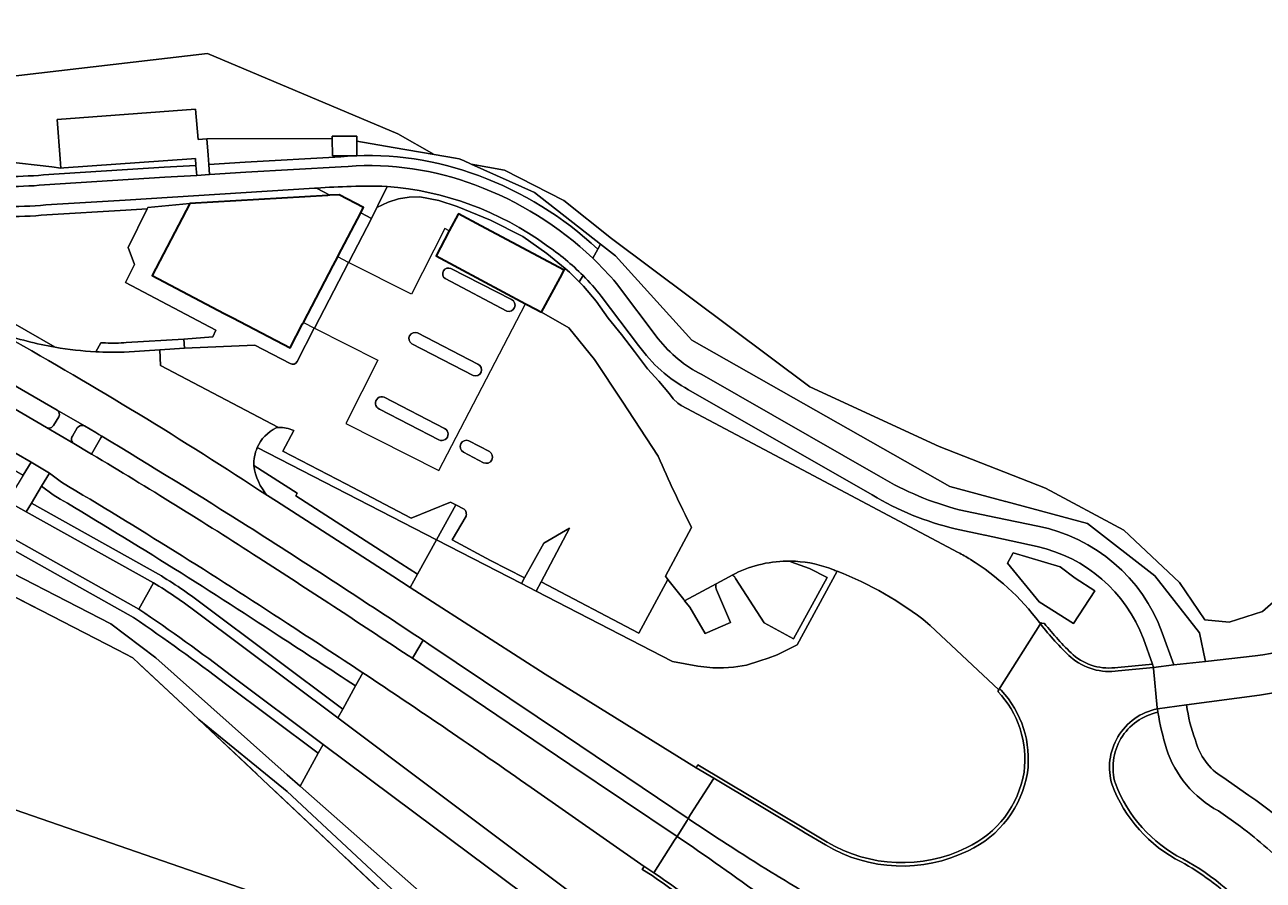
# Model space of a CAD drawing. Header units: metres. Extents: x 200176 to 205485, y 394066 to 399855.
# Tile 172 of 230: x 204280 to 204404, y 396484 to 396569. Entities that reach past the tile are written whole.
import ezdxf
from ezdxf.enums import TextEntityAlignment as Align

# ---------------------------------------------------------------- set-up
doc = ezdxf.new("R2010")
doc.units = ezdxf.units.M
doc.linetypes.add('IE-TERREINAFSCHEIDING', pattern=[10, 8, -2])
for name, color, linetype, lineweight in [('B-WE-GR-BOS_GEMENGD-GV', 40, 'Continuous', 13), ('B-WE-GR-BOS_LOOF-GV', 40, 'Continuous', 13), ('B-WE-GR-GROENVOORZIENING-GV', 80, 'Continuous', 18), ('B-WE-IE-TERREINAFSCHEIDING-G', 210, 'IE-TERREINAFSCHEIDING', 18), ('B-WE-OG-BEBOUWING-GV', 7, 'Continuous', 35), ('B-WE-OG-BEBOUWING-T18', 10, 'Continuous', 18), ('B-WE-OG-BEBOUWING_LUIFEL-GV', 7, 'Continuous', 18), ('B-WE-OG-TERREIN_CULTUURSCHEIDING-GV', 7, 'Continuous', 18), ('B-WE-OG-WEG-GV', 7, 'Continuous', 18), ('B-WE-VH-ONVERHARD-GV', 252, 'Continuous', 18), ('B-WE-VH-VERHARDING_ASFALT-GV', 252, 'Continuous', 18), ('B-WE-VH-VERHARDING_BETON-GV', 252, 'Continuous', 18), ('B-WE-VH-VERHARDING_BETONSTRAATSTEEN-GV', 252, 'Continuous', 18), ('B-WE-VH-VERHARDING_HALFVERHARDING_GRIND-GV', 252, 'Continuous', 18), ('B-WE-VH-VERHARDING_TEGEL-GV', 252, 'Continuous', 18)]:
    doc.layers.add(name, color=color, linetype=linetype, lineweight=lineweight)
doc.styles.add('NLCS-ISO-M20-T18', font='NLCS-ISO.ttf', dxfattribs={"height": 0.036})

msp = doc.modelspace()

# ---------------------------------------------------------------- linework, layer by layer
at = {"layer": 'B-WE-GR-BOS_GEMENGD-GV', "flags": 128}
for points in [[(204218.693, 396543.339), (204289.599, 396506.838), (204291.137, 396506.046), (204291.774, 396505.453), (204297.081, 396500.513), (204297.718, 396499.92), (204306.536, 396492.732), (204318.892, 396481.187), (204329.71, 396471.312), (204340.772, 396460.413), (204340.287, 396459.689), (204340.129, 396459.323), (204334.754, 396446.912), (204332.929, 396442.755), (204325.572, 396426.379), (204299.999, 396379.568)], [(204318.922, 396391.401), (204325.971, 396407.169), (204326.371, 396408.144), (204332.774, 396423.76), (204335.501, 396429.985), (204338.773, 396437.133), (204341.463, 396442.665), (204342.829, 396447.088), (204343.005, 396449.71), (204343.541, 396457.308), (204343.175, 396461.532), (204341.905, 396462.266), (204330.664, 396473.57), (204320.268, 396482.285), (204307.821, 396493.27), (204306.549, 396494.393), (204293.421, 396506.07), (204288.936, 396509.429), (204246.312, 396531.388)]]:
    msp.add_lwpolyline(points, dxfattribs=at)
at = {"layer": 'B-WE-GR-BOS_LOOF-GV', "flags": 128}
for points in [[(204163.902, 396540.871), (204245.831, 396513.24), (204242.368, 396503.683), (204315.62, 396478.367), (204319.114, 396479.773), (204297.718, 396499.92), (204297.081, 396500.513), (204291.774, 396505.453), (204291.137, 396506.046), (204289.599, 396506.838), (204218.693, 396543.339), (204217.155, 396544.131), (204139.286, 396584.096)], [(204243.979, 396571.387), (204261.31, 396562.598), (204266.277, 396562.232), (204274.297, 396563.511), (204298.588, 396566.332), (204317.569, 396558.314), (204321.203, 396556.259), (204323.324, 396555.899), (204323.685, 396555.837), (204324.114, 396555.646), (204324.88, 396555.304), (204328.232, 396554.694), (204334.152, 396551.652), (204338.899, 396547.866), (204358.686, 396533.086), (204371.592, 396527.118), (204382.214, 396522.976), (204390.024, 396518.783), (204395.568, 396513.556), (204398.103, 396509.85), (204400.535, 396509.61), (204403.857, 396510.688), (204405.762, 396512.345)]]:
    msp.add_lwpolyline(points, dxfattribs=at)
at = {"layer": 'B-WE-GR-GROENVOORZIENING-GV'}
for points in [[(204325.624, 396554.152, 0.1077243), (204312.552, 396556.072)], [(204312.608, 396555.074, -0.1077252), (204325.271, 396553.216)], [(204337.527, 396546.811, 0.101107), (204325.624, 396554.152)], [(204332.381, 396547.216, 0.1388566), (204316.523, 396553.064)], [(204325.271, 396553.216, -0.1029824), (204337.026, 396545.909)], [(204336.064, 396544.175, 0.0490849), (204332.381, 396547.216)], [(204303.223, 396525.227, 0.1575154), (204304.582, 396522.237)], [(204306.556, 396509.479, 0.0115216), (204284.008, 396523.569)], [(204283.176, 396522.318, -0.011558), (204305.732, 396508.226)], [(204298.057, 396511.441, 0.0284812), (204293.7, 396514.387)], [(204293.188, 396513.528, -0.0285709), (204297.45, 396510.646)], [(204314.086, 396504.561, 0.0030284), (204306.556, 396509.479)], [(204305.732, 396508.226, -0.0029835), (204313.356, 396503.246)]]:
    msp.add_lwpolyline(points, format="xyb", dxfattribs=at)
at = {"layer": 'B-WE-GR-GROENVOORZIENING-GV', "flags": 128}
for points in [[(204312.552, 396556.072), (204311.874, 396556.034), (204302.347, 396555.494), (204298.719, 396555.255), (204298.792, 396554.258), (204302.404, 396554.496), (204311.93, 396555.036), (204312.608, 396555.074)], [(204316.523, 396553.064), (204315.584, 396551.173), (204315.476, 396550.955), (204316.629, 396551.501), (204317.655, 396551.822), (204318.715, 396551.999), (204319.784, 396552.027), (204321.66, 396551.666), (204323.49, 396551.08), (204326.836, 396549.709), (204330.06, 396548.083), (204332.454, 396546.383), (204334.259, 396544.883), (204334.715, 396544.503), (204335.673, 396543.554), (204336.064, 396544.175)], [(204337.026, 396545.909), (204337.527, 396546.811)], [(204318.811, 396513.078), (204319.54, 396514.392), (204317.892, 396515.454), (204307.4, 396522.222), (204307.535, 396522.494), (204303.223, 396525.227)], [(204284.008, 396523.569), (204282.812, 396524.457), (204282.035, 396523.166), (204283.176, 396522.318)], [(204304.582, 396522.237), (204305.46, 396521.688), (204317.079, 396514.193), (204318.811, 396513.078)], [(204293.7, 396514.387), (204281.014, 396521.47), (204280.498, 396520.613)], [(204280.498, 396520.613), (204293.188, 396513.528)], [(204297.45, 396510.646), (204311.592, 396500.067), (204312.082, 396500.949), (204298.057, 396511.441)], [(204313.356, 396503.246), (204314.086, 396504.561)]]:
    msp.add_lwpolyline(points, dxfattribs=at)
at = {"layer": 'B-WE-IE-TERREINAFSCHEIDING-G', "flags": 128}
for points in [[(204297.718, 396499.92), (204297.081, 396500.513), (204291.774, 396505.453), (204291.137, 396506.046), (204289.599, 396506.838), (204218.693, 396543.339), (204217.155, 396544.131)], [(204297.718, 396499.92), (204329.392, 396470.096)]]:
    msp.add_lwpolyline(points, dxfattribs=at)
at = {"layer": 'B-WE-OG-BEBOUWING-GV', "flags": 128}
for points in [[(204310.598, 396552.176), (204296.817, 396551.374), (204293.054, 396544.176), (204300.257, 396540.411), (204301.125, 396539.957), (204306.833, 396536.974), (204308.078, 396539.356), (204308.157, 396539.507), (204311.129, 396545.194), (204311.575, 396546.046), (204311.635, 396546.162), (204313.87, 396550.438), (204313.916, 396550.526), (204314.152, 396550.977), (204311.73, 396552.242), (204310.79, 396552.188)], [(204334.162, 396544.714), (204325.864, 396549.139), (204323.624, 396550.334), (204323.604, 396550.295), (204322.713, 396548.626), (204322.681, 396548.566), (204321.387, 396546.139), (204330.324, 396541.372), (204330.526, 396541.265), (204331.924, 396540.519), (204333.765, 396543.969)]]:
    msp.add_lwpolyline(points, close=True, dxfattribs=at)
at = {"layer": 'B-WE-OG-BEBOUWING_LUIFEL-GV', "flags": 128}
msp.add_lwpolyline([(204308.157, 396539.507), (204309.259, 396538.948), (204315.589, 396535.734), (204312.394, 396529.44), (204321.685, 396524.723), (204330.324, 396541.372), (204321.387, 396546.139), (204322.681, 396548.566), (204322.713, 396548.626), (204322.253, 396548.86), (204318.929, 396542.313), (204312.662, 396545.494), (204311.575, 396546.046), (204311.129, 396545.194)], close=True, dxfattribs=at)
at = {"layer": 'B-WE-OG-TERREIN_CULTUURSCHEIDING-GV', "flags": 128}
for points in [[(204283.944, 396554.904), (204283.039, 396555.03), (204278.352, 396555.565), (204268.964, 396556.639), (204265.962, 396556.982), (204263.548, 396558.257), (204252.979, 396563.843), (204233.023, 396574.037), (204210.114, 396586.058), (204205.96, 396587.719), (204200.479, 396589.911), (204196.457, 396592.363), (204188.776, 396596.929), (204177.899, 396603.394), (204157.292, 396613.882), (204149.573, 396616.28), (204142.48, 396619.138), (204137.259, 396621.242), (204136.275, 396621.826), (204133.286, 396623.742), (204133.166, 396623.819), (204133.092, 396623.867), (204132.951, 396623.648)], [(204278.352, 396555.565), (204283.039, 396555.03), (204283.944, 396554.904), (204283.879, 396555.815), (204283.598, 396559.748), (204297.398, 396560.765), (204297.641, 396557.766), (204298.533, 396557.827), (204311.04, 396557.861), (204311.039, 396558.084), (204313.47, 396558.091), (204313.472, 396557.574), (204317.128, 396556.952), (204321.203, 396556.259), (204317.569, 396558.314), (204298.588, 396566.332), (204274.297, 396563.511)], [(204324.88, 396555.304), (204324.114, 396555.646), (204323.685, 396555.837), (204323.324, 396555.899), (204321.203, 396556.259), (204317.128, 396556.952), (204313.472, 396557.574), (204313.476, 396556.127), (204311.045, 396556.12), (204311.04, 396557.861), (204298.533, 396557.827), (204298.651, 396556.196), (204298.719, 396555.255), (204302.347, 396555.494), (204311.874, 396556.034), (204312.552, 396556.072)], [(204282.224, 396554.217), (204294.254, 396554.992), (204297.436, 396555.171), (204297.382, 396555.846), (204296.984, 396555.818), (204284.236, 396554.924), (204283.944, 396554.904)], [(204337.527, 396546.811), (204337.803, 396547.308), (204331.2, 396552.478), (204324.88, 396555.304)], [(204290.484, 396537.51), (204296.232, 396537.831), (204299.108, 396538.054), (204299.433, 396538.721), (204290.41, 396543.498), (204291.315, 396545.292), (204290.671, 396546.975), (204292.575, 396550.836), (204290.442, 396550.703), (204282.547, 396550.233)], [(204291.212, 396510.062), (204220.356, 396549.833), (204217.155, 396544.131), (204223.507, 396542.397), (204246.312, 396531.388), (204288.936, 396509.429), (204293.421, 396506.07), (204306.549, 396494.393), (204307.821, 396493.27), (204309.634, 396496.537), (204300.371, 396503.474)], [(204265.936, 396547.017), (204271.76, 396543.682), (204283.379, 396537.036)], [(204393.846, 396508.561), (204394.999, 396505.373), (204398.163, 396505.686), (204398.133, 396505.827), (204397.561, 396508.562), (204393.106, 396514.236), (204386.391, 396519.442), (204378.237, 396521.645), (204378.217, 396521.651), (204372.657, 396523.154), (204346.906, 396537.727), (204339.291, 396546.143), (204337.803, 396547.308), (204337.527, 396546.811), (204337.026, 396545.909)], [(204336.064, 396544.175), (204335.673, 396543.554), (204336.111, 396543.12), (204337.381, 396541.621), (204338.579, 396539.916), (204339.89, 396538.288), (204341.197, 396536.597), (204342.484, 396534.878), (204343.615, 396533.661), (204344.675, 396532.395), (204345.069, 396531.901), (204345.532, 396531.454), (204345.836, 396531.229), (204358.524, 396524.514), (204373.503, 396516.571)], [(204339.407, 396543.395), (204343.568, 396537.88)], [(204341.606, 396537.198), (204337.879, 396542.134)], [(204137.576, 396346.791), (204253.446, 396310.912), (204256.182, 396310.912), (204258.5, 396311.298), (204260.914, 396312.295), (204262.975, 396314), (204264.617, 396315.416), (204266.162, 396317.765), (204278.789, 396353.463), (204279.674, 396354.903), (204283.179, 396356.24), (204284.05, 396356.445), (204288.644, 396369.096), (204284.86, 396370.52), (204320.588, 396478.386), (204320.231, 396478.722), (204319.114, 396479.773), (204315.62, 396478.367), (204242.368, 396503.683), (204245.831, 396513.24), (204163.902, 396540.871)], [(204287.434, 396536.584), (204287.933, 396537.477), (204288.423, 396537.461)], [(204347.9, 396534.304), (204365.738, 396524.101)], [(204364.91, 396522.314), (204346.58, 396532.797)], [(204305.668, 396529.035), (204305.44, 396528.979)], [(204322.842, 396521.592), (204318.899, 396519.977), (204312.402, 396523.419), (204306.108, 396526.655), (204307.194, 396528.726)], [(204303.548, 396527.025), (204321.441, 396517.819), (204323.382, 396521.316), (204322.842, 396521.592)], [(204307.4, 396522.222), (204317.892, 396515.454), (204319.54, 396514.392), (204321.441, 396517.819), (204303.548, 396527.025)], [(204303.223, 396525.227), (204307.535, 396522.494), (204307.4, 396522.222)], [(204283.176, 396522.318), (204282.035, 396523.166), (204281.014, 396521.47), (204293.7, 396514.387)], [(204373.592, 396520.821), (204377.242, 396520.057), (204377.263, 396520.053), (204381.43, 396519.18)], [(204361.402, 396514.704), (204357.441, 396507.362), (204355.446, 396506.367), (204354.543, 396506.014), (204353.688, 396505.746), (204352.366, 396505.334), (204351.075, 396505.128), (204350.066, 396505.071), (204349.02, 396505.07), (204347.53, 396505.209), (204344.978, 396505.696), (204331.385, 396512.697), (204329.909, 396513.457), (204321.441, 396517.819), (204319.54, 396514.392), (204318.811, 396513.078), (204332.267, 396504.413), (204347.355, 396495.076), (204347.529, 396495.368), (204358.241, 396488.982), (204358.258, 396488.972), (204360.418, 396487.684)], [(204381.365, 396517.143), (204376.179, 396518.28), (204376.158, 396518.284), (204373.193, 396518.934)], [(204356.756, 396515.7), (204356.767, 396515.669), (204356.775, 396515.654), (204356.785, 396515.64), (204358.646, 396514.953), (204360.426, 396514.078), (204357.065, 396507.936), (204354.124, 396509.53), (204351.28, 396513.964), (204351.247, 396514.032), (204351.207, 396514.095), (204351.158, 396514.153), (204351.103, 396514.204), (204351.042, 396514.248), (204350.976, 396514.283), (204350.936, 396514.299), (204350.628, 396514.133), (204349.328, 396513.436), (204349.309, 396513.323), (204349.304, 396513.197), (204349.316, 396513.072), (204349.344, 396512.949), (204349.387, 396512.831), (204350.763, 396509.573), (204348.242, 396508.478), (204346.7, 396511.122), (204346.199, 396511.756), (204346.105, 396511.875), (204344.528, 396513.872), (204341.633, 396508.523), (204331.883, 396513.627), (204331.385, 396512.697), (204344.978, 396505.696)], [(204374.689, 396515.882), (204374.706, 396515.871)], [(204344.978, 396505.696), (204347.53, 396505.209), (204349.02, 396505.07), (204350.066, 396505.071), (204351.075, 396505.128), (204352.366, 396505.334), (204353.688, 396505.746), (204354.543, 396506.014), (204355.446, 396506.367), (204357.441, 396507.362), (204361.402, 396514.704)], [(204298.057, 396511.441), (204312.082, 396500.949), (204313.356, 396503.246)], [(204377.535, 396502.869), (204370.684, 396509.294), (204370.473, 396509.492)], [(204381.702, 396509.441), (204381.787, 396509.575), (204381.822, 396509.528), (204382.09, 396509.493)], [(204389.417, 396505.107), (204392.871, 396505.425), (204391.979, 396507.958)], [(204314.086, 396504.561), (204313.356, 396503.246), (204312.082, 396500.949), (204311.592, 396500.067), (204320.922, 396493.065), (204340.212, 396478.641)], [(204377.436, 396502.713), (204377.535, 396502.869)], [(204403.562, 396502.33), (204396.276, 396501.366)], [(204337.065, 396477.336), (204319.298, 396490.55), (204310.124, 396497.42), (204309.634, 396496.537), (204307.821, 396493.27), (204320.268, 396482.285), (204330.664, 396473.57), (204341.905, 396462.266), (204343.175, 396461.532), (204344.569, 396461.485), (204344.635, 396462.715), (204344.578, 396463.849), (204344.453, 396464.978), (204344.256, 396466.112)], [(204342.943, 396484.329), (204342.023, 396484.918), (204341.963, 396484.96), (204342.15, 396485.25), (204330.868, 396493.128)], [(204399.889, 396494.139), (204402.503, 396492.34)], [(204401.673, 396489.229), (204399.453, 396490.784)]]:
    msp.add_lwpolyline(points, dxfattribs=at)
at = {"layer": 'B-WE-OG-TERREIN_CULTUURSCHEIDING-GV'}
for points in [[(204312.552, 396556.072, -0.1077243), (204325.624, 396554.152)], [(204274.099, 396554.249, 0.0445527), (204282.224, 396554.217)], [(204325.624, 396554.152, -0.101107), (204337.527, 396546.811)], [(204282.547, 396550.233, -0.0460332), (204273.771, 396550.265)], [(204337.026, 396545.909, -0.0235371), (204339.407, 396543.395)], [(204337.879, 396542.134, 0.0281246), (204336.064, 396544.175)], [(204343.568, 396537.88, 0.1094999), (204347.9, 396534.304)], [(204283.379, 396537.036, 0.0296372), (204287.434, 396536.584)], [(204288.423, 396537.461, 0.0461027), (204290.484, 396537.51)], [(204346.58, 396532.797, -0.1125237), (204341.606, 396537.198)], [(204305.44, 396528.979, 0.1799307), (204303.548, 396527.025)], [(204307.194, 396528.726, 0.1119779), (204305.668, 396529.035)], [(204303.548, 396527.025, 0.118695), (204303.223, 396525.227)], [(204365.738, 396524.101, 0.0697346), (204373.592, 396520.821)], [(204305.732, 396508.226, 0.011558), (204283.176, 396522.318)], [(204373.193, 396518.934, -0.0799591), (204364.91, 396522.314)], [(204381.43, 396519.18, -0.2633875), (204393.846, 396508.561)], [(204373.503, 396516.571, -0.0143793), (204374.689, 396515.882)], [(204391.979, 396507.958, 0.2542111), (204381.365, 396517.143)], [(204357.256, 396515.682, 0.0082778), (204356.756, 396515.7)], [(204360.995, 396514.857, 0.0798006), (204357.256, 396515.682)], [(204374.706, 396515.871, -0.0934717), (204381.605, 396509.568)], [(204293.7, 396514.387, -0.0284812), (204298.057, 396511.441)], [(204361.402, 396514.704, 0.0029621), (204360.995, 396514.857)], [(204370.473, 396509.492, 0.0776584), (204361.402, 396514.704)], [(204300.371, 396503.474, 0.0137761), (204291.212, 396510.062)], [(204381.605, 396509.568, -0.0087713), (204381.702, 396509.441)], [(204382.09, 396509.493, 0.0372605), (204384.965, 396506.356)], [(204313.356, 396503.246, 0.0029835), (204305.732, 396508.226)], [(204417.929, 396508.752, -0.1437889), (204403.562, 396502.33)], [(204384.965, 396506.356, 0.2216455), (204389.417, 396505.107)], [(204330.868, 396493.128, 0.0065988), (204314.086, 396504.561)], [(204380.063, 396494.644, 0.2286649), (204377.436, 396502.713)], [(204393.428, 396500.622, 0.4417199), (204389.18, 396493.514)], [(204394.265, 396496.988, -0.0300483), (204393.428, 396500.622)], [(204396.276, 396501.366, 0.0532481), (204397.161, 396497.85)], [(204399.453, 396490.784, -0.1908365), (204394.265, 396496.988)], [(204397.161, 396497.85, 0.1905965), (204399.889, 396494.139)], [(204374.347, 396487.13, 0.2488345), (204380.063, 396494.644)], [(204389.18, 396493.514, 0.1874352), (204395.901, 396486.011)], [(204402.503, 396492.34, -0.0986424), (204411.902, 396482.883)], [(204406.8, 396484.733, 0.0360475), (204401.673, 396489.229)], [(204360.418, 396487.684, 0.2541466), (204374.347, 396487.13)], [(204395.901, 396486.011, -0.1001859), (204403.86, 396479.278)], [(204351.562, 396478.059, 0.0143203), (204342.943, 396484.329)]]:
    msp.add_lwpolyline(points, format="xyb", dxfattribs=at)
at = {"layer": 'B-WE-OG-TERREIN_CULTUURSCHEIDING-GV', "flags": 128}
for points in [[(204322.983, 396517.813), (204324.388, 396520.173), (204324.408, 396520.268), (204324.415, 396520.366), (204324.409, 396520.463), (204324.391, 396520.559), (204324.361, 396520.652), (204324.319, 396520.74), (204324.266, 396520.823), (204324.206, 396520.894), (204323.382, 396521.316), (204321.441, 396517.819), (204329.909, 396513.457), (204330.22, 396514.023), (204326.822, 396515.778)], [(204387.125, 396512.733), (204384.985, 396509.473), (204381.578, 396511.634), (204378.407, 396515.482), (204378.991, 396516.534), (204383.656, 396515.13), (204385.166, 396513.994)]]:
    msp.add_lwpolyline(points, close=True, dxfattribs=at)
at = {"layer": 'B-WE-OG-WEG-GV', "flags": 128}
msp.add_lwpolyline([(204405.762, 396512.345), (204403.857, 396510.688), (204400.535, 396509.61), (204398.103, 396509.85), (204395.568, 396513.556), (204390.024, 396518.783), (204382.214, 396522.976), (204371.592, 396527.118), (204358.686, 396533.086), (204338.899, 396547.866), (204334.152, 396551.652), (204328.232, 396554.694), (204324.88, 396555.304), (204331.2, 396552.478), (204337.803, 396547.308), (204339.291, 396546.143), (204346.906, 396537.727), (204372.657, 396523.154), (204378.217, 396521.651), (204378.237, 396521.645), (204386.391, 396519.442), (204393.106, 396514.236), (204397.561, 396508.562), (204398.133, 396505.827), (204398.163, 396505.686), (204403.115, 396506.265)], dxfattribs=at)
at = {"layer": 'B-WE-OG-WEG-GV'}
msp.add_lwpolyline([(204403.115, 396506.265, 0.258506), (204422.074, 396519.802)], format="xyb", dxfattribs=at)
at = {"layer": 'B-WE-VH-ONVERHARD-GV', "flags": 128}
for points in [[(204291.738, 396510.913), (204233.485, 396543.61), (204220.845, 396550.705), (204215.136, 396553.91), (204163.388, 396582.925), (204152.435, 396589.067), (204149.28, 396590.874), (204145.853, 396592.836)], [(204147.496, 396590.743), (204151.942, 396588.197), (204162.899, 396582.053), (204214.647, 396553.038), (204220.356, 396549.833), (204291.212, 396510.062)], [(204282.309, 396553.221), (204294.318, 396553.994), (204297.517, 396554.174), (204297.436, 396555.171), (204294.254, 396554.992), (204282.224, 396554.217)], [(204309.27, 396552.882), (204290.381, 396551.701), (204282.459, 396551.229)], [(204282.547, 396550.233), (204290.442, 396550.703), (204292.575, 396550.836), (204292.646, 396550.981), (204296.817, 396551.374), (204310.598, 396552.176), (204310.79, 396552.188), (204309.461, 396552.894), (204309.27, 396552.882)], [(204283.379, 396537.036), (204271.76, 396543.682), (204265.936, 396547.017)], [(204247.033, 396543.453), (204262.237, 396534.636), (204280.204, 396524.288), (204280.99, 396525.566), (204262.988, 396535.935), (204247.786, 396544.751)], [(204300.371, 396503.474), (204309.634, 396496.537), (204310.124, 396497.42), (204300.977, 396504.269)]]:
    msp.add_lwpolyline(points, dxfattribs=at)
at = {"layer": 'B-WE-VH-ONVERHARD-GV'}
for points in [[(204282.224, 396554.217, -0.0445527), (204274.099, 396554.249)], [(204274.017, 396553.252, 0.044501), (204282.309, 396553.221)], [(204282.459, 396551.229, -0.0459782), (204273.868, 396551.26)], [(204273.771, 396550.265, 0.0460332), (204282.547, 396550.233)], [(204277.87, 396538.459, 0.0413093), (204283.379, 396537.036)], [(204300.977, 396504.269, 0.0139032), (204291.738, 396510.913)], [(204291.212, 396510.062, -0.0137761), (204300.371, 396503.474)]]:
    msp.add_lwpolyline(points, format="xyb", dxfattribs=at)
at = {"layer": 'B-WE-VH-ONVERHARD-GV', "flags": 128}
msp.add_lwpolyline([(204306.536, 396492.732), (204297.718, 396499.92), (204319.114, 396479.773), (204320.231, 396478.722), (204320.588, 396478.386), (204329.392, 396470.096), (204340.287, 396459.689), (204340.772, 396460.413), (204329.71, 396471.312), (204318.892, 396481.187)], close=True, dxfattribs=at)
at = {"layer": 'B-WE-VH-VERHARDING_ASFALT-GV', "flags": 128}
for points in [[(204247.786, 396544.751), (204262.988, 396535.935), (204280.99, 396525.566), (204282.812, 396524.457), (204284.008, 396523.569)], [(204283.583, 396530.766), (204271.44, 396537.77), (204260.118, 396544.187)], [(204260.118, 396544.187), (204271.44, 396537.77), (204283.583, 396530.766), (204286.317, 396529.18), (204287.445, 396528.523), (204287.744, 396528.342), (204288.043, 396528.162)], [(204259.1, 396542.452), (204270.441, 396536.067), (204282.529, 396529.027)], [(204287.017, 396526.369), (204286.834, 396526.478), (204285.259, 396527.431), (204282.529, 396529.027), (204270.441, 396536.067), (204259.1, 396542.452)], [(204286.317, 396529.18), (204283.583, 396530.766)], [(204282.529, 396529.027), (204285.259, 396527.431)], [(204283.22, 396529.242), (204283.741, 396530.093)], [(204283.741, 396530.093), (204283.22, 396529.242)], [(204285.591, 396528.978), (204285.101, 396528.15)], [(204285.101, 396528.15), (204285.591, 396528.978)], [(204287.017, 396526.369), (204287.935, 396527.982), (204288.043, 396528.162), (204287.744, 396528.342), (204287.445, 396528.523), (204286.317, 396529.18)], [(204288.043, 396528.162), (204287.935, 396527.982), (204287.017, 396526.369)], [(204285.259, 396527.431), (204286.834, 396526.478), (204287.017, 396526.369)], [(204320.094, 396507.809), (204320.661, 396507.432), (204334.205, 396498.346), (204346.546, 396490.025), (204346.776, 396490.437), (204348.855, 396493.629), (204349.098, 396494.037), (204347.355, 396495.076), (204332.267, 396504.413), (204318.811, 396513.078), (204317.079, 396514.193), (204305.46, 396521.688), (204304.582, 396522.237)], [(204318.612, 396506.287), (204319.028, 396506.007), (204319.145, 396506.181), (204320.094, 396507.809)], [(204342.15, 396485.25), (204342.215, 396485.205), (204343.133, 396484.617), (204345.201, 396487.858), (204345.448, 396488.243), (204334.753, 396495.43), (204319.028, 396506.007), (204318.612, 396506.287)], [(204403.115, 396506.265), (204398.163, 396505.686), (204394.999, 396505.373), (204392.987, 396505.094), (204392.997, 396504.994), (204393.362, 396501.068), (204393.372, 396500.968), (204396.276, 396501.366), (204403.562, 396502.33)], [(204330.868, 396493.128), (204342.15, 396485.25)], [(204346.546, 396490.025), (204346.435, 396489.846), (204345.566, 396488.417), (204345.448, 396488.243)], [(204346.675, 396489.937), (204346.546, 396490.025)], [(204355.416, 396484.324), (204355.399, 396484.334)]]:
    msp.add_lwpolyline(points, dxfattribs=at)
at = {"layer": 'B-WE-VH-VERHARDING_ASFALT-GV'}
for points in [[(204304.582, 396522.237, 0.0171909), (204278.571, 396538.065)], [(204283.741, 396530.093, 0.4073551), (204283.583, 396530.766)], [(204283.583, 396530.766, -0.4073551), (204283.741, 396530.093)], [(204282.529, 396529.027, 0.4265947), (204283.22, 396529.242)], [(204283.22, 396529.242, -0.4265947), (204282.529, 396529.027)], [(204286.317, 396529.18, 0.3966472), (204285.591, 396528.978)], [(204285.591, 396528.978, -0.3966472), (204286.317, 396529.18)], [(204285.101, 396528.15, 0.4228667), (204285.259, 396527.431)], [(204285.259, 396527.431, -0.4228667), (204285.101, 396528.15)], [(204302.655, 396519.154, 0.0046561), (204288.043, 396528.162)], [(204288.043, 396528.162, -0.0046561), (204302.655, 396519.154)], [(204287.017, 396526.369, -0.0084411), (204303.706, 396516.038)], [(204303.706, 396516.038, 0.0084411), (204287.017, 396526.369)], [(204284.008, 396523.569, -0.0115216), (204306.556, 396509.479)], [(204320.094, 396507.809, 0.0046528), (204302.655, 396519.154)], [(204302.655, 396519.154, -0.0046528), (204320.094, 396507.809)], [(204422.074, 396519.802, -0.258506), (204403.115, 396506.265)], [(204303.706, 396516.038, -0.0032856), (204318.612, 396506.287)], [(204318.612, 396506.287, 0.0032856), (204303.706, 396516.038)], [(204306.556, 396509.479, -0.0030284), (204314.086, 396504.561)], [(204403.562, 396502.33, 0.1437889), (204417.929, 396508.752)], [(204314.086, 396504.561, -0.0065988), (204330.868, 396493.128)], [(204355.399, 396484.334, -0.0102455), (204346.675, 396489.937)], [(204345.448, 396488.243, -0.0085723), (204354.072, 396482.165)], [(204361.894, 396480.482, -0.0077419), (204355.416, 396484.324)]]:
    msp.add_lwpolyline(points, format="xyb", dxfattribs=at)
at = {"layer": 'B-WE-VH-VERHARDING_ASFALT-GV', "flags": 128}
msp.add_lwpolyline([(204320.094, 396507.809), (204319.145, 396506.181), (204319.028, 396506.007), (204334.753, 396495.43), (204345.448, 396488.243), (204345.566, 396488.417), (204346.435, 396489.846), (204346.546, 396490.025), (204334.205, 396498.346), (204320.661, 396507.432)], close=True, dxfattribs=at)
at = {"layer": 'B-WE-VH-VERHARDING_BETON-GV', "flags": 128}
for points in [[(204298.533, 396557.827), (204297.641, 396557.766), (204297.398, 396560.765), (204283.598, 396559.748), (204283.879, 396555.815), (204283.944, 396554.904), (204284.236, 396554.924), (204296.984, 396555.818), (204297.382, 396555.846), (204297.436, 396555.171), (204297.517, 396554.174), (204298.792, 396554.258), (204298.719, 396555.255), (204298.651, 396556.196)], [(204291.738, 396510.913), (204293.188, 396513.528), (204280.498, 396520.613), (204278.598, 396521.674), (204234.915, 396546.231), (204233.485, 396543.61)], [(204278.598, 396521.674), (204280.498, 396520.613), (204281.014, 396521.47), (204282.035, 396523.166), (204282.812, 396524.457), (204280.99, 396525.566), (204280.204, 396524.288), (204279.122, 396522.527)], [(204346.199, 396511.756), (204346.7, 396511.122), (204348.242, 396508.478), (204350.763, 396509.573), (204349.387, 396512.831), (204349.344, 396512.949), (204349.316, 396513.072), (204349.304, 396513.197), (204349.309, 396513.323), (204349.328, 396513.436)]]:
    msp.add_lwpolyline(points, close=True, dxfattribs=at)
for points in [[(204312.608, 396555.074), (204311.93, 396555.036), (204302.404, 396554.496), (204298.792, 396554.258), (204297.517, 396554.174), (204294.318, 396553.994), (204282.309, 396553.221)], [(204282.459, 396551.229), (204290.381, 396551.701), (204309.27, 396552.882), (204309.461, 396552.894)], [(204316.415, 396553.073), (204316.523, 396553.064)], [(204343.568, 396537.88), (204339.407, 396543.395)], [(204337.879, 396542.134), (204341.606, 396537.198)], [(204365.738, 396524.101), (204347.9, 396534.304)], [(204346.58, 396532.797), (204364.91, 396522.314)], [(204381.43, 396519.18), (204377.263, 396520.053), (204377.242, 396520.057), (204373.592, 396520.821)], [(204373.193, 396518.934), (204376.158, 396518.284), (204376.179, 396518.28), (204381.365, 396517.143)], [(204351.257, 396514.471), (204350.936, 396514.299), (204350.976, 396514.283), (204351.042, 396514.248), (204351.103, 396514.204), (204351.158, 396514.153), (204351.207, 396514.095), (204351.247, 396514.032), (204351.28, 396513.964), (204354.124, 396509.53), (204357.065, 396507.936), (204360.426, 396514.078), (204358.646, 396514.953), (204356.785, 396515.64), (204356.775, 396515.654), (204356.767, 396515.669), (204356.756, 396515.7)], [(204293.188, 396513.528), (204291.738, 396510.913)], [(204340.212, 396478.641), (204320.922, 396493.065), (204311.592, 396500.067), (204297.45, 396510.646)], [(204381.702, 396509.441), (204381.644, 396509.35), (204377.671, 396503.084), (204377.617, 396502.997), (204377.787, 396502.836)], [(204382.09, 396509.493), (204381.822, 396509.528), (204381.787, 396509.575), (204381.702, 396509.441)], [(204391.979, 396507.958), (204392.871, 396505.425), (204392.987, 396505.094), (204394.999, 396505.373), (204393.846, 396508.561)], [(204300.977, 396504.269), (204310.124, 396497.42), (204319.298, 396490.55), (204337.065, 396477.336)], [(204389.471, 396504.771), (204392.987, 396505.094), (204392.871, 396505.425), (204389.417, 396505.107)], [(204393.372, 396500.968), (204393.362, 396501.068), (204392.997, 396504.994), (204392.987, 396505.094), (204389.471, 396504.771)], [(204377.787, 396502.836), (204377.617, 396502.997), (204377.535, 396502.869), (204377.436, 396502.713)], [(204396.276, 396501.366), (204393.372, 396500.968), (204393.428, 396500.622)], [(204393.428, 396500.622), (204393.372, 396500.968)], [(204360.418, 396487.684), (204358.258, 396488.972), (204358.241, 396488.982), (204347.529, 396495.368), (204347.355, 396495.076), (204349.098, 396494.037), (204358.063, 396488.692), (204358.081, 396488.682), (204360.244, 396487.392)], [(204360.244, 396487.392), (204358.081, 396488.682), (204358.063, 396488.692), (204349.098, 396494.037), (204348.855, 396493.629), (204346.776, 396490.437), (204346.546, 396490.025), (204346.675, 396489.937)], [(204402.503, 396492.34), (204399.889, 396494.139)], [(204399.453, 396490.784), (204401.673, 396489.229)], [(204345.448, 396488.243), (204345.201, 396487.858), (204343.133, 396484.617)], [(204342.15, 396485.25), (204341.963, 396484.96), (204342.023, 396484.918), (204342.943, 396484.329)], [(204343.133, 396484.617), (204342.215, 396485.205), (204342.15, 396485.25)], [(204355.399, 396484.334), (204355.416, 396484.324)]]:
    msp.add_lwpolyline(points, dxfattribs=at)
at = {"layer": 'B-WE-VH-VERHARDING_BETON-GV'}
for points in [[(204325.271, 396553.216, 0.1077252), (204312.608, 396555.074)], [(204282.309, 396553.221, -0.044501), (204274.017, 396553.252)], [(204309.461, 396552.894, -0.0260257), (204316.415, 396553.073)], [(204316.523, 396553.064, -0.1388566), (204332.381, 396547.216)], [(204337.026, 396545.909, 0.1029824), (204325.271, 396553.216)], [(204273.868, 396551.26, 0.0459782), (204282.459, 396551.229)], [(204332.381, 396547.216, -0.0490849), (204336.064, 396544.175)], [(204339.407, 396543.395, 0.0235371), (204337.026, 396545.909)], [(204336.064, 396544.175, -0.0281246), (204337.879, 396542.134)], [(204347.9, 396534.304, -0.1094999), (204343.568, 396537.88)], [(204341.606, 396537.198, 0.1125237), (204346.58, 396532.797)], [(204373.592, 396520.821, -0.0697346), (204365.738, 396524.101)], [(204364.91, 396522.314, 0.0799591), (204373.193, 396518.934)], [(204393.846, 396508.561, 0.2633875), (204381.43, 396519.18)], [(204381.365, 396517.143, -0.2542111), (204391.979, 396507.958)], [(204356.756, 396515.7, 0.1185209), (204351.257, 396514.471)], [(204297.45, 396510.646, 0.0285709), (204293.188, 396513.528)], [(204291.738, 396510.913, -0.0139032), (204300.977, 396504.269)], [(204381.702, 396509.441, 0.0396105), (204384.732, 396506.109)], [(204384.732, 396506.109, -0.0396105), (204381.702, 396509.441)], [(204384.965, 396506.356, -0.0372605), (204382.09, 396509.493)], [(204384.732, 396506.109, 0.2219867), (204389.471, 396504.771)], [(204389.471, 396504.771, -0.2219867), (204384.732, 396506.109)], [(204389.417, 396505.107, -0.2216455), (204384.965, 396506.356)], [(204377.436, 396502.713, -0.2286649), (204380.063, 396494.644)], [(204380.4, 396494.598, 0.2244308), (204377.787, 396502.836)], [(204377.787, 396502.836, -0.2244308), (204380.4, 396494.598)], [(204393.372, 396500.968, 0.4429165), (204388.848, 396493.401)], [(204388.848, 396493.401, -0.4429165), (204393.372, 396500.968)], [(204389.18, 396493.514, -0.4417199), (204393.428, 396500.622)], [(204393.428, 396500.622, 0.0300483), (204394.265, 396496.988)], [(204397.161, 396497.85, -0.0532481), (204396.276, 396501.366)], [(204394.265, 396496.988, 0.1908365), (204399.453, 396490.784)], [(204399.889, 396494.139, -0.1905965), (204397.161, 396497.85)], [(204380.063, 396494.644, -0.2488345), (204374.347, 396487.13)], [(204374.49, 396486.821, 0.248638), (204380.4, 396494.598)], [(204380.4, 396494.598, -0.248638), (204374.49, 396486.821)], [(204388.848, 396493.401, 0.1876042), (204395.738, 396485.702)], [(204395.738, 396485.702, -0.1876042), (204388.848, 396493.401)], [(204395.901, 396486.011, -0.1874352), (204389.18, 396493.514)], [(204411.902, 396482.883, 0.0986424), (204402.503, 396492.34)], [(204346.675, 396489.937, 0.0102455), (204355.399, 396484.334)], [(204354.072, 396482.165, 0.0085723), (204345.448, 396488.243)], [(204401.673, 396489.229, -0.0360475), (204406.8, 396484.733)], [(204360.244, 396487.392, 0.254179), (204374.49, 396486.821)], [(204374.49, 396486.821, -0.254179), (204360.244, 396487.392)], [(204374.347, 396487.13, -0.2541466), (204360.418, 396487.684)], [(204395.738, 396485.702, -0.0324445), (204398.599, 396483.875)], [(204398.599, 396483.875, 0.0324445), (204395.738, 396485.702)], [(204403.86, 396479.278, 0.1001859), (204395.901, 396486.011)], [(204351.743, 396478.355, 0.0143917), (204343.133, 396484.617)], [(204343.133, 396484.617, -0.0143917), (204351.743, 396478.355)], [(204342.943, 396484.329, -0.0143203), (204351.562, 396478.059)], [(204355.416, 396484.324, 0.0077419), (204361.894, 396480.482)], [(204398.599, 396483.875, -0.06713), (204403.586, 396479.06)], [(204403.586, 396479.06, 0.06713), (204398.599, 396483.875)]]:
    msp.add_lwpolyline(points, format="xyb", dxfattribs=at)
at = {"layer": 'B-WE-VH-VERHARDING_BETONSTRAATSTEEN-GV', "flags": 128}
for points in [[(204322.681, 396548.566), (204322.713, 396548.626), (204323.604, 396550.295), (204323.624, 396550.334), (204325.864, 396549.139), (204334.162, 396544.714), (204334.259, 396544.883), (204332.454, 396546.383), (204330.06, 396548.083), (204326.836, 396549.709), (204323.49, 396551.08), (204321.66, 396551.666), (204319.784, 396552.027), (204318.715, 396551.999), (204317.655, 396551.822), (204316.629, 396551.501), (204315.476, 396550.955), (204314.938, 396549.87), (204312.68, 396545.528), (204312.662, 396545.494), (204309.259, 396538.948), (204309.245, 396538.921), (204307.519, 396535.601)], [(204343.565, 396526.162), (204339.978, 396531.638), (204337.188, 396535.819), (204334.645, 396538.959), (204331.924, 396540.519), (204330.526, 396541.265), (204330.324, 396541.372), (204321.387, 396546.139), (204322.681, 396548.566)], [(204328.45, 396540.644), (204322.285, 396543.876)], [(204322.873, 396544.877), (204328.909, 396541.793)], [(204373.503, 396516.571), (204358.524, 396524.514), (204345.836, 396531.229), (204345.532, 396531.454), (204345.069, 396531.901), (204344.675, 396532.395), (204343.615, 396533.661), (204342.484, 396534.878), (204341.197, 396536.597), (204339.89, 396538.288), (204338.579, 396539.916), (204337.381, 396541.621), (204336.111, 396543.12), (204335.673, 396543.554), (204334.715, 396544.503), (204334.259, 396544.883), (204334.162, 396544.714), (204333.765, 396543.969), (204331.924, 396540.519), (204334.645, 396538.959), (204337.188, 396535.819), (204339.978, 396531.638), (204343.565, 396526.162)], [(204319.551, 396538.466), (204325.57, 396535.359)], [(204305.44, 396528.979), (204305.668, 396529.035), (204293.896, 396535.214), (204293.817, 396536.784), (204290.275, 396536.553)], [(204306.839, 396535.396), (204303.306, 396537.254), (204296.302, 396536.946), (204293.817, 396536.784), (204293.896, 396535.214), (204305.668, 396529.035)], [(204325.09, 396534.21), (204318.978, 396537.364)], [(204316.213, 396532.037), (204322.251, 396528.914)], [(204321.666, 396527.793), (204315.737, 396530.87)], [(204307.194, 396528.726), (204306.108, 396526.655), (204312.402, 396523.419), (204318.899, 396519.977), (204322.842, 396521.592), (204323.382, 396521.316), (204324.206, 396520.894), (204324.266, 396520.823), (204324.319, 396520.74), (204324.361, 396520.652), (204324.391, 396520.559), (204324.409, 396520.463), (204324.415, 396520.366), (204324.408, 396520.268), (204324.388, 396520.173), (204322.983, 396517.813), (204326.822, 396515.778), (204330.22, 396514.023), (204332.131, 396517.503), (204334.694, 396518.997), (204331.883, 396513.627), (204341.633, 396508.523), (204344.528, 396513.872), (204344.282, 396514.184), (204346.897, 396519.048)], [(204324.677, 396527.689), (204326.713, 396526.62)], [(204326.136, 396525.517), (204324.12, 396526.573)], [(204346.897, 396519.048), (204344.282, 396514.184), (204344.528, 396513.872), (204346.105, 396511.875), (204346.199, 396511.756), (204349.328, 396513.436), (204350.628, 396514.133), (204350.936, 396514.299), (204351.257, 396514.471)], [(204374.706, 396515.871), (204374.689, 396515.882)], [(204370.473, 396509.492), (204370.684, 396509.294), (204377.535, 396502.869), (204377.617, 396502.997), (204377.671, 396503.084), (204381.644, 396509.35), (204381.702, 396509.441)]]:
    msp.add_lwpolyline(points, dxfattribs=at)
at = {"layer": 'B-WE-VH-VERHARDING_BETONSTRAATSTEEN-GV'}
for points in [[(204322.285, 396543.876, -0.8992443), (204322.873, 396544.877)], [(204328.909, 396541.793, -0.960078), (204328.45, 396540.644)], [(204283.379, 396537.036, -0.0413093), (204277.87, 396538.459)], [(204278.571, 396538.065, -0.0171909), (204304.582, 396522.237)], [(204318.978, 396537.364, -0.9225694), (204319.551, 396538.466)], [(204287.434, 396536.584, -0.0296372), (204283.379, 396537.036)], [(204290.275, 396536.553, -0.0207687), (204287.434, 396536.584)], [(204307.519, 396535.601, -0.4075533), (204306.839, 396535.396)], [(204325.57, 396535.359, -0.9557082), (204325.09, 396534.21)], [(204315.737, 396530.87, -1.0025037), (204316.213, 396532.037)], [(204303.548, 396527.025, -0.1799307), (204305.44, 396528.979)], [(204305.668, 396529.035, -0.1119779), (204307.194, 396528.726)], [(204322.251, 396528.914, -1.0070725), (204321.666, 396527.793)], [(204324.12, 396526.573, -0.9759769), (204324.677, 396527.689)], [(204303.223, 396525.227, -0.118695), (204303.548, 396527.025)], [(204326.713, 396526.62, -0.9726874), (204326.136, 396525.517)], [(204304.582, 396522.237, -0.1575154), (204303.223, 396525.227)], [(204343.565, 396526.162, 0.0169797), (204346.897, 396519.048)], [(204346.897, 396519.048, -0.0169797), (204343.565, 396526.162)], [(204374.689, 396515.882, 0.0143793), (204373.503, 396516.571)], [(204351.257, 396514.471, -0.1185209), (204356.756, 396515.7)], [(204356.756, 396515.7, -0.0082778), (204357.256, 396515.682)], [(204357.256, 396515.682, -0.0798006), (204360.995, 396514.857)], [(204381.605, 396509.568, 0.0934717), (204374.706, 396515.871)], [(204360.995, 396514.857, -0.0029621), (204361.402, 396514.704)], [(204361.402, 396514.704, -0.0776584), (204370.473, 396509.492)], [(204381.702, 396509.441, 0.0087713), (204381.605, 396509.568)]]:
    msp.add_lwpolyline(points, format="xyb", dxfattribs=at)
at = {"layer": 'B-WE-VH-VERHARDING_HALFVERHARDING_GRIND-GV', "flags": 128}
msp.add_lwpolyline([(204330.22, 396514.023), (204329.909, 396513.457), (204331.385, 396512.697), (204331.883, 396513.627), (204334.694, 396518.997), (204332.131, 396517.503)], close=True, dxfattribs=at)
at = {"layer": 'B-WE-VH-VERHARDING_TEGEL-GV', "flags": 128}
for points in [[(204311.04, 396557.861), (204311.045, 396556.12), (204313.476, 396556.127), (204313.472, 396557.574), (204313.47, 396558.091), (204311.039, 396558.084)], [(204387.125, 396512.733), (204385.166, 396513.994), (204383.656, 396515.13), (204378.991, 396516.534), (204378.407, 396515.482), (204381.578, 396511.634), (204384.985, 396509.473)]]:
    msp.add_lwpolyline(points, close=True, dxfattribs=at)
at = {"layer": 'B-WE-VH-VERHARDING_TEGEL-GV'}
for points in [[(204316.415, 396553.073, 0.0260257), (204309.461, 396552.894)], [(204322.873, 396544.877, 0.8992443), (204322.285, 396543.876)], [(204328.45, 396540.644, 0.960078), (204328.909, 396541.793)], [(204319.551, 396538.466, 0.9225694), (204318.978, 396537.364)], [(204287.434, 396536.584, 0.0207687), (204290.275, 396536.553)], [(204290.484, 396537.51, -0.0461027), (204288.423, 396537.461)], [(204306.839, 396535.396, 0.4075533), (204307.519, 396535.601)], [(204325.09, 396534.21, 0.9557082), (204325.57, 396535.359)], [(204316.213, 396532.037, 1.0025037), (204315.737, 396530.87)], [(204321.666, 396527.793, 1.0070725), (204322.251, 396528.914)], [(204324.677, 396527.689, 0.9759769), (204324.12, 396526.573)], [(204326.136, 396525.517, 0.9726874), (204326.713, 396526.62)]]:
    msp.add_lwpolyline(points, format="xyb", dxfattribs=at)
at = {"layer": 'B-WE-VH-VERHARDING_TEGEL-GV', "flags": 128}
for points in [[(204309.461, 396552.894), (204310.79, 396552.188), (204311.73, 396552.242), (204314.152, 396550.977), (204313.916, 396550.526)], [(204313.916, 396550.526), (204313.87, 396550.438), (204314.938, 396549.87), (204315.476, 396550.955), (204315.584, 396551.173), (204316.523, 396553.064), (204316.415, 396553.073)], [(204307.519, 396535.601), (204309.245, 396538.921), (204309.259, 396538.948), (204312.662, 396545.494), (204312.68, 396545.528), (204314.938, 396549.87), (204313.87, 396550.438), (204311.635, 396546.162), (204311.575, 396546.046), (204311.129, 396545.194), (204308.157, 396539.507), (204308.078, 396539.356), (204306.833, 396536.974), (204301.125, 396539.957), (204300.257, 396540.411), (204293.054, 396544.176), (204296.817, 396551.374), (204292.646, 396550.981), (204292.575, 396550.836), (204290.671, 396546.975), (204291.315, 396545.292), (204290.41, 396543.498), (204299.433, 396538.721), (204299.108, 396538.054), (204296.232, 396537.831)], [(204322.285, 396543.876), (204328.45, 396540.644)], [(204328.909, 396541.793), (204322.873, 396544.877)], [(204296.302, 396536.946), (204296.232, 396537.831), (204290.484, 396537.51)], [(204296.232, 396537.831), (204296.302, 396536.946), (204303.306, 396537.254), (204306.839, 396535.396)], [(204325.57, 396535.359), (204319.551, 396538.466)], [(204288.423, 396537.461), (204287.933, 396537.477), (204287.434, 396536.584)], [(204290.275, 396536.553), (204293.817, 396536.784), (204296.302, 396536.946)], [(204318.978, 396537.364), (204325.09, 396534.21)], [(204322.251, 396528.914), (204316.213, 396532.037)], [(204315.737, 396530.87), (204321.666, 396527.793)], [(204326.713, 396526.62), (204324.677, 396527.689)], [(204324.12, 396526.573), (204326.136, 396525.517)]]:
    msp.add_lwpolyline(points, dxfattribs=at)

# ---------------------------------------------------------------- texts
at = {"layer": 'B-WE-OG-BEBOUWING-T18', "style": 'NLCS-ISO-M20-T18'}
msp.add_text('19', height=0.036, rotation=332.4, dxfattribs=at).set_placement((204301.796, 396544.12), align=Align.MIDDLE)

doc.saveas('drawing.dxf')
